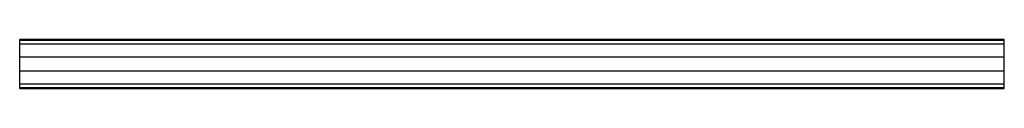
# Model space of a CAD drawing. Header units: millimetres. Extents: x 277 to 2277, y 1700 to 1800.
import ezdxf

# ---------------------------------------------------------------- set-up
doc = ezdxf.new("R2010")
doc.units = ezdxf.units.MM
doc.header["$LTSCALE"] = 229.553001
doc.layers.get('0').update_dxf_attribs({"linetype": 'CONTINUOUS'})

msp = doc.modelspace()

# ---------------------------------------------------------------- linework, layer by layer
at = {"color": 7}
for p, q in [((277.3, 1700), (277.3, 1800)), ((2277.3, 1800), (277.3, 1800)), ((2277.3, 1700), (2277.3, 1800)), ((277.3, 1798.5), (2277.3, 1798.5)), ((2277.3, 1790), (277.3, 1790)), ((277.3, 1764.6), (2277.3, 1764.6)), ((2277.3, 1735.4), (277.3, 1735.4)), ((277.3, 1710), (2277.3, 1710)), ((2277.3, 1701.5), (277.3, 1701.5)), ((277.3, 1700), (2277.3, 1700))]:
    msp.add_line(p, q, dxfattribs=at)

doc.saveas('drawing.dxf')
